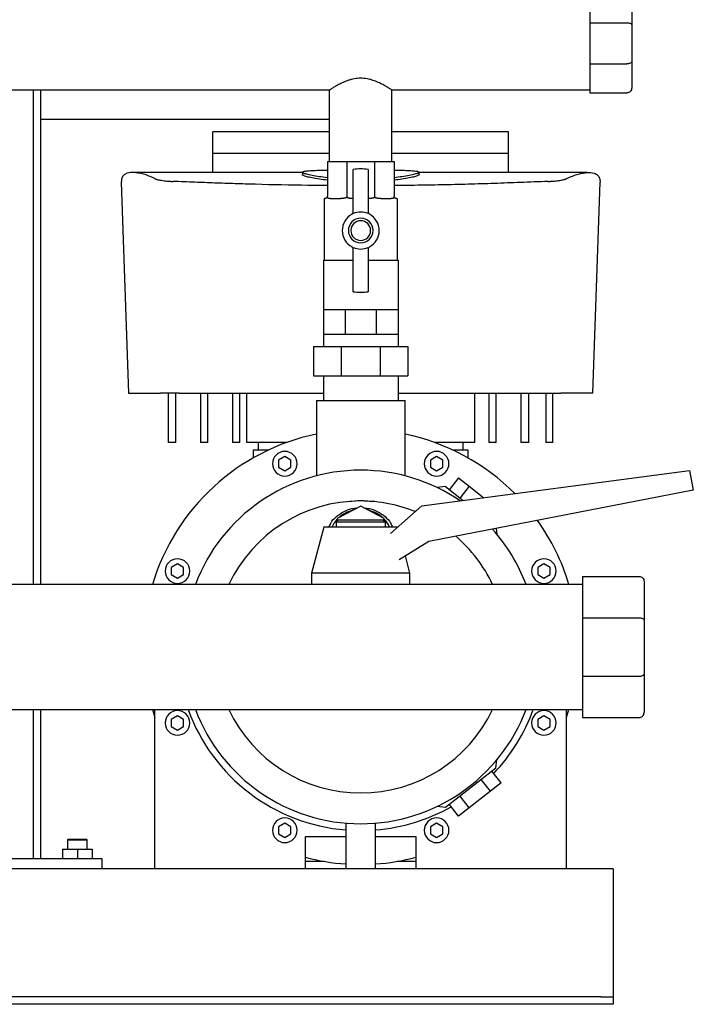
# Model space of a CAD drawing. Header units: millimetres. Extents: x 12 to 1950, y 8 to 888.
# Tile 7 of 8: x 1677 to 1950, y 8 to 408. Entities that reach past the tile are written whole.
import ezdxf

# ---------------------------------------------------------------- set-up
doc = ezdxf.new("R2010")
doc.units = ezdxf.units.MM

msp = doc.modelspace()

# ---------------------------------------------------------------- linework, layer by layer
at = {"color": 7, "linetype": 'Continuous', "lineweight": 25}
for p, q in [((1908.11, 418.41), (1908.11, 406.6)), ((1925.11, 416.41), (1925.11, 405.77)), ((1908.11, 406.6), (1923.11, 406.6)), ((1908.11, 406.6), (1908.11, 389.91)), ((1925.11, 405.77), (1925.11, 390.74)), ((1908.11, 389.91), (1908.11, 378.11)), ((1908.11, 389.91), (1923.11, 389.91)), ((1925.11, 390.74), (1925.11, 380.11)), ((1802.41, 379.21), (1527.81, 379.21)), ((1682.11, 379.21), (1682.11, 178.66)), ((1685.11, 379.21), (1685.11, 178.66)), ((1802.41, 350.26), (1802.41, 379.21)), ((1908.11, 379.21), (1827.81, 379.21)), ((1827.81, 350.26), (1827.81, 379.21)), ((1908.11, 378.11), (1923.11, 378.11)), ((1802.41, 367.26), (1685.11, 367.26)), ((1802.41, 362.26), (1755.11, 362.26)), ((1755.11, 353.7), (1755.11, 362.26)), ((1875.11, 362.26), (1827.81, 362.26)), ((1875.11, 353.7), (1875.11, 362.26)), ((1755.11, 353.7), (1802.41, 353.7)), ((1827.81, 353.7), (1875.11, 353.7)), ((1801.57, 350.26), (1801.57, 336.26)), ((1801.57, 350.26), (1809.5, 350.26)), ((1809.5, 350.26), (1809.5, 336.26)), ((1809.5, 350.26), (1820.72, 350.26)), ((1820.72, 350.26), (1820.72, 336.26)), ((1820.72, 350.26), (1828.66, 350.26)), ((1828.66, 350.26), (1828.66, 336.26)), ((1791.43, 345.79), (1723.19, 345.79)), ((1791.43, 345.94), (1791.43, 344.94)), ((1812.11, 329.13), (1812.11, 347.07)), ((1818.11, 347.07), (1818.11, 329.13)), ((1838.8, 344.94), (1838.8, 345.94)), ((1907.03, 345.79), (1838.8, 345.79)), ((1717.94, 341.91), (1720.91, 256.26)), ((1909.31, 256.26), (1912.28, 341.91)), ((1800.27, 335.26), (1800.27, 310.26)), ((1800.27, 335.26), (1800.57, 335.26)), ((1802.73, 335.26), (1806.93, 335.26)), ((1823.3, 335.26), (1827.5, 335.26)), ((1829.66, 335.26), (1829.96, 335.26)), ((1829.96, 335.26), (1829.96, 310.26)), ((1812.11, 297.44), (1812.11, 315.38)), ((1818.11, 315.38), (1818.11, 297.44)), ((1799.97, 310.26), (1799.97, 290.26)), ((1799.97, 310.26), (1812.11, 310.26)), ((1818.11, 310.26), (1830.26, 310.26)), ((1830.26, 310.26), (1830.26, 290.26)), ((1799.97, 290.26), (1799.97, 280.26)), ((1799.97, 290.26), (1804.4, 290.26)), ((1804.4, 290.26), (1808.84, 290.26)), ((1808.84, 290.26), (1808.84, 280.26)), ((1808.84, 290.26), (1815.11, 290.26)), ((1815.11, 290.26), (1821.39, 290.26)), ((1821.39, 290.26), (1821.39, 280.26)), ((1821.39, 290.26), (1825.82, 290.26)), ((1825.82, 290.26), (1830.26, 290.26)), ((1830.26, 290.26), (1830.26, 280.26)), ((1799.97, 280.26), (1804.4, 280.26)), ((1799.97, 280.26), (1799.97, 275.26)), ((1804.4, 280.26), (1808.84, 280.26)), ((1808.84, 280.26), (1815.11, 280.26)), ((1815.11, 280.26), (1821.39, 280.26)), ((1821.39, 280.26), (1825.82, 280.26)), ((1825.82, 280.26), (1830.26, 280.26)), ((1830.26, 280.26), (1830.26, 275.26)), ((1795.94, 275.26), (1795.94, 263.26)), ((1795.94, 275.26), (1807.17, 275.26)), ((1807.17, 275.26), (1807.17, 263.26)), ((1807.17, 275.26), (1823.05, 275.26)), ((1823.05, 275.26), (1823.05, 263.26)), ((1823.05, 275.26), (1834.28, 275.26)), ((1834.28, 275.26), (1834.28, 263.26)), ((1795.94, 263.26), (1807.17, 263.26)), ((1799.97, 263.26), (1799.97, 253.26)), ((1807.17, 263.26), (1823.05, 263.26)), ((1823.05, 263.26), (1834.28, 263.26)), ((1830.26, 263.26), (1830.26, 253.26)), ((1720.91, 256.26), (1733.92, 256.26)), ((1737.11, 236.26), (1737.11, 256.26)), ((1740.11, 236.26), (1740.11, 256.26)), ((1741.47, 256.26), (1799.97, 256.26)), ((1750.11, 256.26), (1750.11, 236.26)), ((1753.11, 236.26), (1753.11, 256.26)), ((1763.11, 256.26), (1763.11, 236.26)), ((1766.11, 236.26), (1766.11, 256.26)), ((1768.85, 236.26), (1768.85, 256.26)), ((1830.26, 256.26), (1888.76, 256.26)), ((1861.38, 236.26), (1861.38, 256.26)), ((1867.11, 256.26), (1867.11, 236.26)), ((1870.11, 236.26), (1870.11, 256.26)), ((1880.11, 256.26), (1880.11, 236.26)), ((1883.32, 236.26), (1883.32, 256.26)), ((1890.29, 256.26), (1890.29, 236.26)), ((1893.11, 236.26), (1893.11, 256.26)), ((1909.31, 256.26), (1896.31, 256.26)), ((1797.11, 253.26), (1797.11, 222.71)), ((1797.11, 253.26), (1815.11, 253.26)), ((1815.11, 253.26), (1833.11, 253.26)), ((1833.11, 222.71), (1833.11, 253.26)), ((1740.11, 236.26), (1737.11, 236.26)), ((1753.11, 236.26), (1750.11, 236.26)), ((1766.11, 236.26), (1763.11, 236.26)), ((1785.13, 236.26), (1768.85, 236.26)), ((1773.61, 233.26), (1773.61, 236.26)), ((1861.38, 236.26), (1845.1, 236.26)), ((1856.61, 236.26), (1856.61, 233.26)), ((1870.11, 236.26), (1867.11, 236.26)), ((1883.32, 236.26), (1880.11, 236.26)), ((1893.11, 236.26), (1890.29, 236.26)), ((1771.61, 230.04), (1771.61, 233.26)), ((1771.61, 233.26), (1774.61, 233.26)), ((1774.61, 233.26), (1777.86, 233.26)), ((1852.37, 233.26), (1855.61, 233.26)), ((1855.61, 233.26), (1858.61, 233.26)), ((1858.61, 233.26), (1858.61, 230.04)), ((1784.31, 230.51), (1781.81, 229.07)), ((1781.81, 229.07), (1781.81, 226.18)), ((1786.81, 229.07), (1784.31, 230.51)), ((1786.81, 226.18), (1786.81, 229.07)), ((1845.92, 230.51), (1843.42, 229.07)), ((1843.42, 229.07), (1843.42, 226.18)), ((1848.42, 229.07), (1845.92, 230.51)), ((1848.42, 226.18), (1848.42, 229.07)), ((1781.81, 226.18), (1784.31, 224.74)), ((1784.31, 224.74), (1786.81, 226.18)), ((1839.95, 210.49), (1948.56, 224.91)), ((1843.42, 226.18), (1845.92, 224.74)), ((1845.92, 224.74), (1848.42, 226.18)), ((1948.56, 224.91), (1950.11, 216.91)), ((1854.8, 221.87), (1851.1, 217.14)), ((1854.8, 221.87), (1859.12, 218.49)), ((1950.11, 216.91), (1842.76, 196.04)), ((1849.5, 218.39), (1846.09, 217.97)), ((1849.5, 218.39), (1856.75, 212.72)), ((1859.12, 218.49), (1855.43, 213.76)), ((1859.12, 218.49), (1865.09, 213.83)), ((1815.11, 210.35), (1805.61, 205.42)), ((1824.61, 205.42), (1815.11, 210.35)), ((1827.22, 199.26), (1839.95, 210.49)), ((1806.11, 204.91), (1805.11, 203.91)), ((1805.11, 203.91), (1805.11, 201.91)), ((1815.11, 203.91), (1805.11, 203.91)), ((1805.61, 205.42), (1805.61, 204.41)), ((1806.11, 204.91), (1815.11, 204.91)), ((1815.11, 204.91), (1824.11, 204.91)), ((1825.11, 203.91), (1815.11, 203.91)), ((1825.11, 203.91), (1824.11, 204.91)), ((1824.61, 204.41), (1824.61, 205.42)), ((1825.11, 201.91), (1825.11, 203.91)), ((1800.11, 201.91), (1795.11, 183.16)), ((1815.11, 201.91), (1800.11, 201.91)), ((1830.11, 201.91), (1815.11, 201.91)), ((1830.11, 201.91), (1830.11, 201.91)), ((1870.12, 201.36), (1870.41, 198.97)), ((1842.76, 196.04), (1830.71, 188.67)), ((1835.11, 183.16), (1833.23, 190.21)), ((1740.74, 186.95), (1738.24, 185.5)), ((1738.24, 185.5), (1738.24, 182.62)), ((1743.24, 185.5), (1740.74, 186.95)), ((1743.24, 182.62), (1743.24, 185.5)), ((1889.48, 186.95), (1886.98, 185.5)), ((1886.98, 185.5), (1886.98, 182.62)), ((1891.98, 185.5), (1889.48, 186.95)), ((1891.98, 182.62), (1891.98, 185.5)), ((1738.24, 182.62), (1740.74, 181.17)), ((1740.74, 181.17), (1743.24, 182.62)), ((1795.11, 183.16), (1795.11, 178.66)), ((1815.11, 183.16), (1795.11, 183.16)), ((1835.11, 183.16), (1815.11, 183.16)), ((1835.11, 178.66), (1835.11, 183.16)), ((1886.98, 182.62), (1889.48, 181.17)), ((1889.48, 181.17), (1891.98, 182.62)), ((1905.11, 181.91), (1928.11, 181.91)), ((1905.11, 181.91), (1905.11, 165.12)), ((1930.11, 179.91), (1930.11, 164.29)), ((1905.11, 178.66), (1521.46, 178.66)), ((1905.11, 165.12), (1928.11, 165.12)), ((1905.11, 165.12), (1905.11, 141.39)), ((1930.11, 164.29), (1930.11, 142.22)), ((1905.11, 141.39), (1928.11, 141.39)), ((1905.11, 141.39), (1905.11, 124.61)), ((1930.11, 142.22), (1930.11, 126.61)), ((1132.61, 127.86), (1905.11, 127.86)), ((1682.11, 127.86), (1682.11, 67.26)), ((1685.11, 127.86), (1685.11, 67.26)), ((1730.6, 127.86), (1731.61, 124.69)), ((1731.61, 63.26), (1731.61, 127.86)), ((1740.74, 125.34), (1738.24, 123.89)), ((1738.24, 123.89), (1738.24, 121.01)), ((1743.24, 123.89), (1740.74, 125.34)), ((1743.24, 121.01), (1743.24, 123.89)), ((1889.48, 125.34), (1886.98, 123.89)), ((1886.98, 123.89), (1886.98, 121.01)), ((1891.98, 123.89), (1889.48, 125.34)), ((1891.98, 121.01), (1891.98, 123.89)), ((1898.61, 124.69), (1899.63, 127.86)), ((1898.61, 63.26), (1898.61, 127.86)), ((1905.11, 124.61), (1928.11, 124.61)), ((1738.24, 121.01), (1740.74, 119.56)), ((1740.74, 119.56), (1743.24, 121.01)), ((1886.98, 121.01), (1889.48, 119.56)), ((1889.48, 119.56), (1891.98, 121.01)), ((1869.99, 104.13), (1849.5, 88.12)), ((1869.99, 104.13), (1870.41, 107.54)), ((1872.09, 98.15), (1868.39, 102.88)), ((1867.76, 94.77), (1864.07, 99.5)), ((1872.09, 98.15), (1867.76, 94.77)), ((1859.12, 88.02), (1855.43, 92.75)), ((1867.76, 94.77), (1859.12, 88.02)), ((1849.5, 88.12), (1846.09, 88.54)), ((1854.8, 84.64), (1851.1, 89.37)), ((1859.12, 88.02), (1854.8, 84.64)), ((1784.31, 81.77), (1781.81, 80.33)), ((1781.81, 80.33), (1781.81, 77.44)), ((1786.81, 80.33), (1784.31, 81.77)), ((1786.81, 77.44), (1786.81, 80.33)), ((1809.11, 81.76), (1809.11, 63.26)), ((1821.11, 63.26), (1821.11, 81.76)), ((1845.92, 81.77), (1843.42, 80.33)), ((1843.42, 80.33), (1843.42, 77.44)), ((1848.42, 80.33), (1845.92, 81.77)), ((1848.42, 77.44), (1848.42, 80.33)), ((1781.81, 77.44), (1784.31, 76)), ((1784.31, 76), (1786.81, 77.44)), ((1792.61, 76.26), (1792.61, 63.26)), ((1809.11, 76.26), (1792.61, 76.26)), ((1837.61, 76.26), (1821.11, 76.26)), ((1837.61, 63.26), (1837.61, 76.26)), ((1843.42, 77.44), (1845.92, 76)), ((1845.92, 76), (1848.42, 77.44)), ((1696.41, 75.26), (1696.11, 74.96)), ((1696.11, 74.96), (1696.11, 71.26)), ((1696.11, 74.96), (1696.76, 74.96)), ((1696.41, 75.26), (1697.01, 75.26)), ((1696.76, 74.96), (1704.11, 74.96)), ((1697.01, 75.26), (1703.81, 75.26)), ((1704.11, 74.96), (1703.81, 75.26)), ((1704.11, 71.26), (1704.11, 74.96)), ((1694.11, 71.26), (1694.11, 67.26)), ((1694.11, 71.26), (1700.11, 71.26)), ((1700.11, 71.26), (1700.11, 67.26)), ((1700.11, 71.26), (1706.11, 71.26)), ((1706.11, 71.26), (1706.11, 67.26)), ((1710.11, 67.26), (1620.11, 67.26)), ((1710.11, 63.26), (1710.11, 67.26)), ((1800.31, 66.26), (1792.61, 66.26)), ((1837.61, 66.26), (1829.91, 66.26)), ((1731.61, 63.26), (1598.61, 63.26)), ((1792.61, 63.26), (1731.61, 63.26)), ((1809.11, 63.26), (1792.61, 63.26)), ((1815.11, 63.26), (1809.11, 63.26)), ((1821.11, 63.26), (1815.11, 63.26)), ((1837.61, 63.26), (1821.11, 63.26)), ((1898.61, 63.26), (1837.61, 63.26)), ((1917.61, 63.26), (1898.61, 63.26)), ((1917.61, 63.26), (1917.61, 58.26)), ((1917.61, 58.26), (1917.61, 13.26)), ((1917.61, 13.26), (1917.61, 11.26)), ((1912.61, 11.26), (1117.61, 11.26)), ((1912.61, 8.26), (1117.61, 8.26)), ((1912.61, 11.26), (1917.61, 11.26)), ((1917.61, 8.26), (1912.61, 8.26)), ((1917.61, 11.26), (1917.61, 8.26))]:
    msp.add_line(p, q, dxfattribs=at)
for centre, radius, start, end in [((1815.11, 322.26), 25, 83.1079, 96.8921), ((1815.11, 322.26), 7.5, 118.0725, 241.9275), ((1811.11, 329.76), 1, 298.0725, 0), ((1815.11, 322.26), 7.5, 66.4218, 113.5782), ((1819.11, 329.76), 1, 180, 241.9275), ((1815.11, 322.26), 7.5, 298.0725, 61.9275), ((1815.11, 322.26), 5, 90, 270), ((1815.11, 322.26), 4, 90, 270), ((1815.11, 322.26), 5, 270, 90), ((1815.11, 322.26), 4, 270, 90), ((1811.11, 314.76), 1, 0, 61.9275), ((1815.11, 322.26), 7.5, 246.4218, 270), ((1815.11, 322.26), 7.5, 270, 293.5782), ((1819.11, 314.76), 1, 118.0725, 180), ((1815.11, 322.26), 25, 263.1079, 270), ((1815.11, 322.26), 25, 270, 276.8921), ((1815.11, 153.26), 88.25, 101.769, 163.2726), ((1815.11, 153.26), 88.25, 44.8556, 78.231), ((1784.31, 227.63), 5, 90, 270), ((1784.31, 227.63), 5, 270, 90), ((1845.92, 227.63), 5, 90, 270), ((1845.92, 227.63), 5, 270, 90), ((1815.11, 153.26), 71.75, 90, 159.2674), ((1815.11, 153.26), 71.75, 55.7432, 90), ((1815.11, 153.26), 59.25, 90, 154.6154), ((1815.11, 153.26), 59.25, 67.9775, 90), ((1814.83, 196.17), 12.88, 102.5938, 132.2575), ((1815.39, 196.17), 12.88, 47.7425, 77.4062), ((1813.67, 197.46), 11.15, 136.3275, 156.4956), ((1816.55, 197.46), 11.15, 23.5044, 43.6725), ((1815.11, 153.26), 88.25, 16.7274, 35.589), ((1815.11, 153.26), 71.75, 20.7326, 41.7835), ((1815.11, 153.26), 59.25, 25.3846, 49.2993), ((1740.74, 184.06), 5, 90, 270), ((1740.74, 184.06), 5, 270, 90), ((1889.48, 184.06), 5, 90, 270), ((1889.48, 184.06), 5, 270, 90), ((1740.74, 122.45), 5, 90, 270), ((1740.74, 122.45), 5, 270, 90), ((1815.11, 153.26), 74.5, 199.9341, 265.3806), ((1815.11, 153.26), 71.75, 200.7326, 270), ((1815.11, 153.26), 59.25, 205.3846, 270), ((1815.11, 153.26), 59.25, 270, 334.6154), ((1815.11, 153.26), 71.75, 270, 339.2674), ((1815.11, 153.26), 74.5, 316.4672, 340.0659), ((1889.48, 122.45), 5, 90, 270), ((1889.48, 122.45), 5, 270, 90), ((1815.11, 153.26), 74.5, 274.6194, 299.5328), ((1784.31, 78.88), 5, 90, 270), ((1784.31, 78.88), 5, 270, 90), ((1845.92, 78.88), 5, 90, 270), ((1845.92, 78.88), 5, 270, 90), ((1815.11, 153.26), 88.25, 255.2289, 266.1015), ((1815.11, 153.26), 88.25, 273.8985, 284.7711)]:
    msp.add_arc(centre, radius, start, end, dxfattribs=at)
for points, knots in [([(1923.11, 406.6), (1923.35, 406.6), (1923.6, 406.58), (1924.09, 406.5), (1924.33, 406.44), (1924.72, 406.28), (1924.87, 406.18), (1925.07, 405.98), (1925.11, 405.87), (1925.11, 405.77)], [0, 0, 0, 0, 0.25, 0.25, 0.5, 0.5, 0.75, 0.75, 1, 1, 1, 1]), ([(1925.11, 390.74), (1925.11, 390.64), (1925.07, 390.53), (1924.87, 390.33), (1924.72, 390.23), (1924.33, 390.07), (1924.09, 390.01), (1923.6, 389.93), (1923.35, 389.91), (1923.11, 389.91)], [0, 0, 0, 0, 0.25, 0.25, 0.5, 0.5, 0.75, 0.75, 1, 1, 1, 1]), ([(1827.81, 379.21), (1827.81, 379.21), (1827.81, 379.21), (1827.8, 379.22), (1827.78, 379.23), (1827.75, 379.25), (1827.71, 379.27), (1827.67, 379.3), (1827.62, 379.34), (1827.5, 379.41), (1827.26, 379.57), (1826.83, 379.85), (1826.28, 380.19), (1825.66, 380.57), (1824.92, 381), (1824.11, 381.45), (1823.19, 381.93), (1822.19, 382.4), (1821.15, 382.83), (1820.03, 383.24), (1818.9, 383.58), (1817.26, 383.93), (1815.13, 384.14), (1812.99, 383.94), (1811.36, 383.58), (1810.21, 383.25), (1809.08, 382.84), (1808.04, 382.4), (1807.04, 381.93), (1806.12, 381.45), (1805.31, 381), (1804.57, 380.57), (1803.95, 380.19), (1803.4, 379.85), (1802.97, 379.57), (1802.7, 379.4), (1802.55, 379.3), (1802.47, 379.25), (1802.42, 379.21), (1802.42, 379.21), (1802.41, 379.21)], [0, 0, 0, 0, 0.0077125, 0.0154454, 0.0232006, 0.0309804, 0.0387869, 0.0466221, 0.0544883, 0.0623874, 0.0930313, 0.1249842, 0.1549968, 0.1874651, 0.2158615, 0.2499203, 0.2812017, 0.3125154, 0.3460723, 0.37462, 0.4072579, 0.437247, 0.4997358, 0.5620057, 0.5920252, 0.6246809, 0.6534982, 0.6874006, 0.7186476, 0.7500626, 0.7840237, 0.8123454, 0.8448923, 0.8749724, 0.9068354, 0.937398, 0.953218, 0.9689137, 0.984502, 1, 1, 1, 1]), ([(1925.11, 380.11), (1925.11, 379.87), (1925.07, 379.62), (1924.87, 379.12), (1924.72, 378.89), (1924.33, 378.5), (1924.09, 378.34), (1923.6, 378.15), (1923.35, 378.11), (1923.11, 378.11)], [0, 0, 0, 0, 0.25, 0.25, 0.5, 0.5, 0.75, 0.75, 1, 1, 1, 1]), ([(1731.49, 343.34), (1730.69, 343.71), (1729.06, 344.47), (1726.84, 345.19), (1724.84, 345.64), (1723.09, 345.83), (1721.6, 345.79), (1720.12, 345.5), (1718.86, 344.8), (1718.01, 343.61), (1717.96, 342.47), (1717.94, 341.91)], [0, 0, 0, 0, 0.089077, 0.184285, 0.281478, 0.373787, 0.469109, 0.563681, 0.712194, 0.861097, 1, 1, 1, 1]), ([(1801.57, 342.68), (1800.45, 342.82), (1798.11, 343.11), (1795.31, 343.61), (1793.07, 344.11), (1791.81, 344.55), (1791.28, 344.83), (1791.43, 344.93), (1791.43, 344.94)], [0, 0, 0, 0, 0.183691, 0.387632, 0.59056, 0.794671, 0.997628, 1, 1, 1, 1]), ([(1801.57, 343.68), (1800.46, 343.81), (1798.12, 344.11), (1795.32, 344.6), (1793.1, 345.1), (1791.74, 345.56), (1791.27, 345.94), (1791.72, 346.25), (1793.06, 346.48), (1795.26, 346.63), (1798.09, 346.72), (1800.45, 346.75), (1801.57, 346.76)], [0, 0, 0, 0, 0.091316, 0.193385, 0.295378, 0.397592, 0.499424, 0.60179, 0.703562, 0.805878, 0.907899, 1, 1, 1, 1]), ([(1828.66, 346.76), (1829.77, 346.75), (1832.12, 346.72), (1834.94, 346.63), (1837.15, 346.48), (1838.5, 346.25), (1838.95, 345.95), (1838.49, 345.56), (1837.13, 345.11), (1834.92, 344.61), (1832.11, 344.11), (1829.76, 343.81), (1828.66, 343.68)], [0, 0, 0, 0, 0.091304, 0.193677, 0.295462, 0.39778, 0.499811, 0.601847, 0.704168, 0.805963, 0.908338, 1, 1, 1, 1]), ([(1838.8, 344.94), (1838.8, 344.93), (1838.95, 344.83), (1838.42, 344.55), (1837.15, 344.11), (1834.92, 343.61), (1832.11, 343.11), (1829.76, 342.81), (1828.66, 342.68)], [0, 0, 0, 0, 0.002036, 0.205615, 0.409763, 0.612862, 0.817119, 1, 1, 1, 1]), ([(1898.74, 343.34), (1899.53, 343.71), (1901.17, 344.47), (1903.38, 345.19), (1905.38, 345.64), (1907.13, 345.83), (1908.62, 345.79), (1910.11, 345.5), (1911.37, 344.8), (1912.21, 343.61), (1912.26, 342.47), (1912.28, 341.91)], [0, 0, 0, 0, 0.0890788, 0.1842858, 0.2814791, 0.3737902, 0.4691108, 0.5636834, 0.7121964, 0.8611009, 1, 1, 1, 1]), ([(1731.49, 343.34), (1731.51, 343.33), (1731.57, 343.3), (1731.67, 343.26), (1731.77, 343.22), (1731.88, 343.18), (1732, 343.13), (1732.13, 343.09), (1732.26, 343.05), (1732.41, 343.01), (1732.74, 342.93), (1733.31, 342.8), (1734.24, 342.63), (1735.29, 342.48), (1736.21, 342.38), (1736.95, 342.31), (1737.45, 342.28), (1737.96, 342.24), (1738.48, 342.21), (1738.83, 342.2), (1739.01, 342.19)], [0, 0, 0, 0, 0.0278902, 0.0556814, 0.0833999, 0.1110726, 0.1387262, 0.1663873, 0.1940826, 0.2218385, 0.2496811, 0.3749332, 0.4996226, 0.6251119, 0.7496896, 0.8001775, 0.850295, 0.9002006, 0.950051, 1, 1, 1, 1]), ([(1801.57, 340.53), (1798.95, 340.54), (1789.17, 340.59), (1776.71, 340.88), (1764.11, 341.25), (1755.94, 341.53), (1747.53, 341.85), (1741.94, 342.07), (1739.01, 342.19)], [0, 0, 0, 0, 0.124497, 0.464254, 0.594352, 0.728394, 0.857297, 1, 1, 1, 1]), ([(1891.22, 342.19), (1887.45, 342.04), (1880.2, 341.75), (1869.36, 341.36), (1858.68, 341.02), (1847.87, 340.77), (1837.83, 340.59), (1831.42, 340.53), (1828.66, 340.5)], [0, 0, 0, 0, 0.183129, 0.351992, 0.522053, 0.695302, 0.868473, 1, 1, 1, 1]), ([(1891.22, 342.19), (1891.32, 342.19), (1891.51, 342.2), (1891.8, 342.22), (1892.09, 342.23), (1892.38, 342.25), (1892.66, 342.27), (1892.94, 342.29), (1893.22, 342.31), (1893.49, 342.33), (1894.07, 342.39), (1894.93, 342.48), (1895.98, 342.63), (1896.91, 342.79), (1897.53, 342.94), (1897.93, 343.04), (1898.18, 343.12), (1898.39, 343.19), (1898.58, 343.27), (1898.69, 343.31), (1898.74, 343.34)], [0, 0, 0, 0, 0.027693, 0.055336, 0.082955, 0.110577, 0.138228, 0.165934, 0.193722, 0.221619, 0.249653, 0.37413, 0.499566, 0.624285, 0.749617, 0.799804, 0.849779, 0.899699, 0.94972, 1, 1, 1, 1]), ([(1801.4, 335.7), (1801.38, 335.68), (1801.35, 335.64), (1801.31, 335.58), (1801.26, 335.53), (1801.21, 335.49), (1801.15, 335.44), (1801.1, 335.41), (1801.04, 335.37), (1800.98, 335.35), (1800.88, 335.3), (1800.73, 335.26), (1800.62, 335.26), (1800.57, 335.26)], [0, 0, 0, 0, 0.0435581, 0.0898342, 0.1390013, 0.191204, 0.246563, 0.3051795, 0.3671387, 0.4325128, 0.5013633, 0.7275355, 1, 1, 1, 1]), ([(1801.57, 336.26), (1801.57, 336.16), (1801.55, 336.06), (1801.49, 335.87), (1801.45, 335.78), (1801.4, 335.7)], [0, 0, 0, 0, 0.5, 0.5, 1, 1, 1, 1]), ([(1802.73, 335.26), (1802.67, 335.26), (1802.55, 335.26), (1802.39, 335.26), (1802.24, 335.28), (1802.11, 335.3), (1801.97, 335.32), (1801.83, 335.36), (1801.7, 335.43), (1801.58, 335.5), (1801.48, 335.59), (1801.42, 335.66), (1801.4, 335.7)], [0, 0, 0, 0, 0.1146702, 0.2218705, 0.3216387, 0.4140221, 0.4990801, 0.6203915, 0.7306171, 0.8301942, 0.9197163, 1, 1, 1, 1]), ([(1809.43, 335.7), (1809.4, 335.68), (1809.33, 335.64), (1809.21, 335.58), (1809.09, 335.53), (1808.96, 335.49), (1808.82, 335.44), (1808.67, 335.41), (1808.51, 335.37), (1808.34, 335.35), (1808.03, 335.3), (1807.56, 335.26), (1807.15, 335.26), (1806.93, 335.26)], [0, 0, 0, 0, 0.043558, 0.089834, 0.139001, 0.191204, 0.246563, 0.305179, 0.367139, 0.432513, 0.501363, 0.727535, 1, 1, 1, 1]), ([(1809.5, 336.26), (1809.5, 336.16), (1809.5, 336.06), (1809.47, 335.87), (1809.45, 335.78), (1809.43, 335.7)], [0, 0, 0, 0, 0.5, 0.5, 1, 1, 1, 1]), ([(1812.14, 335.26), (1812.03, 335.26), (1811.82, 335.26), (1811.52, 335.26), (1811.24, 335.28), (1810.98, 335.3), (1810.71, 335.32), (1810.42, 335.36), (1810.12, 335.43), (1809.86, 335.5), (1809.63, 335.59), (1809.49, 335.66), (1809.43, 335.7)], [0, 0, 0, 0, 0.11467, 0.22187, 0.321639, 0.414022, 0.49908, 0.620392, 0.730617, 0.830194, 0.919716, 1, 1, 1, 1]), ([(1820.79, 335.7), (1820.76, 335.68), (1820.69, 335.64), (1820.57, 335.58), (1820.45, 335.53), (1820.31, 335.49), (1820.17, 335.44), (1820.01, 335.41), (1819.84, 335.37), (1819.67, 335.35), (1819.34, 335.3), (1818.81, 335.26), (1818.34, 335.26), (1818.08, 335.26)], [0, 0, 0, 0, 0.043558, 0.089834, 0.139001, 0.191204, 0.246563, 0.305179, 0.367139, 0.432513, 0.501363, 0.727535, 1, 1, 1, 1]), ([(1820.72, 336.26), (1820.72, 336.16), (1820.73, 336.06), (1820.75, 335.87), (1820.77, 335.78), (1820.79, 335.7)], [0, 0, 0, 0, 0.5, 0.5, 1, 1, 1, 1]), ([(1823.3, 335.26), (1823.2, 335.26), (1823.02, 335.26), (1822.76, 335.26), (1822.51, 335.28), (1822.28, 335.3), (1822.02, 335.32), (1821.75, 335.36), (1821.47, 335.43), (1821.22, 335.5), (1820.99, 335.59), (1820.86, 335.66), (1820.79, 335.7)], [0, 0, 0, 0, 0.11467, 0.22187, 0.321639, 0.414022, 0.49908, 0.620392, 0.730617, 0.830194, 0.919716, 1, 1, 1, 1]), ([(1828.83, 335.7), (1828.81, 335.68), (1828.78, 335.64), (1828.73, 335.58), (1828.68, 335.53), (1828.62, 335.49), (1828.56, 335.44), (1828.49, 335.41), (1828.41, 335.37), (1828.32, 335.35), (1828.16, 335.3), (1827.9, 335.26), (1827.64, 335.26), (1827.5, 335.26)], [0, 0, 0, 0, 0.043558, 0.089834, 0.139001, 0.191204, 0.246563, 0.305179, 0.367139, 0.432513, 0.501363, 0.727535, 1, 1, 1, 1]), ([(1828.83, 335.7), (1828.77, 335.78), (1828.73, 335.87), (1828.67, 336.06), (1828.66, 336.16), (1828.66, 336.26)], [0, 0, 0, 0, 0.5, 0.5, 1, 1, 1, 1]), ([(1829.66, 335.26), (1829.63, 335.26), (1829.59, 335.26), (1829.52, 335.26), (1829.44, 335.28), (1829.37, 335.3), (1829.29, 335.32), (1829.2, 335.36), (1829.09, 335.43), (1829, 335.5), (1828.91, 335.59), (1828.85, 335.66), (1828.83, 335.7)], [0, 0, 0, 0, 0.11467, 0.22187, 0.321639, 0.414022, 0.49908, 0.620392, 0.730617, 0.830194, 0.919716, 1, 1, 1, 1]), ([(1741.47, 256.26), (1741.37, 256.26), (1741.17, 256.26), (1740.88, 256.26), (1740.59, 256.26), (1740.3, 256.26), (1740.02, 256.26), (1739.73, 256.26), (1739.46, 256.26), (1739.18, 256.26), (1738.59, 256.26), (1737.73, 256.26), (1736.67, 256.26), (1735.74, 256.26), (1735.12, 256.26), (1734.71, 256.26), (1734.47, 256.26), (1734.26, 256.26), (1734.07, 256.26), (1733.97, 256.26), (1733.92, 256.26)], [0, 0, 0, 0, 0.027851, 0.055614, 0.083315, 0.110979, 0.138633, 0.166301, 0.194009, 0.221784, 0.24965, 0.374532, 0.499508, 0.624462, 0.749518, 0.799747, 0.849758, 0.899703, 0.949733, 1, 1, 1, 1]), ([(1888.76, 256.26), (1888.86, 256.26), (1889.08, 256.26), (1889.4, 256.26), (1889.71, 256.26), (1890.02, 256.26), (1890.33, 256.26), (1890.63, 256.26), (1890.93, 256.26), (1891.22, 256.26), (1891.51, 256.26), (1891.79, 256.26), (1892.06, 256.26), (1892.32, 256.26), (1892.58, 256.26), (1892.83, 256.26), (1893.07, 256.26), (1893.31, 256.26), (1893.6, 256.26), (1893.95, 256.26), (1894.34, 256.26), (1894.71, 256.26), (1895.05, 256.26), (1895.37, 256.26), (1895.66, 256.26), (1895.91, 256.26), (1896.13, 256.26), (1896.25, 256.26), (1896.31, 256.26)], [0, 0, 0, 0, 0.030149, 0.060298, 0.090427, 0.120515, 0.150545, 0.180495, 0.210348, 0.240083, 0.269683, 0.299129, 0.328403, 0.357488, 0.386368, 0.415027, 0.443449, 0.47162, 0.499526, 0.552557, 0.606493, 0.661233, 0.716668, 0.772683, 0.829152, 0.88595, 0.942943, 1, 1, 1, 1]), ([(1810.31, 212.31), (1811.9, 212.59), (1813.5, 212.73), (1816.72, 212.73), (1818.33, 212.59), (1819.91, 212.31)], [0, 0, 0, 0, 0.5, 0.5, 1, 1, 1, 1]), ([(1802.24, 201.91), (1802.47, 202.47), (1803.12, 204.05), (1805.14, 206.25), (1808.04, 208.25), (1811.04, 209.45), (1813.03, 209.61), (1813.8, 209.67)], [0, 0, 0, 0, 0.130523, 0.369658, 0.608909, 0.847887, 1, 1, 1, 1]), ([(1816.42, 209.67), (1817.2, 209.6), (1819.19, 209.45), (1822.19, 208.25), (1825.09, 206.25), (1827.1, 204.05), (1827.76, 202.47), (1827.99, 201.91)], [0, 0, 0, 0, 0.152384, 0.391491, 0.630505, 0.869028, 1, 1, 1, 1]), ([(1928.11, 181.91), (1928.35, 181.91), (1928.6, 181.86), (1929.09, 181.67), (1929.33, 181.51), (1929.72, 181.12), (1929.87, 180.89), (1930.07, 180.4), (1930.11, 180.14), (1930.11, 179.91)], [0, 0, 0, 0, 0.25, 0.25, 0.5, 0.5, 0.75, 0.75, 1, 1, 1, 1]), ([(1928.11, 165.12), (1928.35, 165.12), (1928.6, 165.1), (1929.09, 165.02), (1929.33, 164.96), (1929.72, 164.8), (1929.87, 164.7), (1930.07, 164.5), (1930.11, 164.39), (1930.11, 164.29)], [0, 0, 0, 0, 0.25, 0.25, 0.5, 0.5, 0.75, 0.75, 1, 1, 1, 1]), ([(1928.11, 141.39), (1928.35, 141.39), (1928.6, 141.41), (1929.09, 141.49), (1929.33, 141.55), (1929.72, 141.71), (1929.87, 141.81), (1930.07, 142.01), (1930.11, 142.12), (1930.11, 142.22)], [0, 0, 0, 0, 0.25, 0.25, 0.5, 0.5, 0.75, 0.75, 1, 1, 1, 1]), ([(1928.11, 124.61), (1928.35, 124.61), (1928.6, 124.65), (1929.09, 124.84), (1929.33, 125), (1929.72, 125.39), (1929.87, 125.62), (1930.07, 126.12), (1930.11, 126.37), (1930.11, 126.61)], [0, 0, 0, 0, 0.25, 0.25, 0.5, 0.5, 0.75, 0.75, 1, 1, 1, 1])]:
    msp.add_open_spline(points, degree=3, knots=knots, dxfattribs=at)
for points in [[(1755.11, 345.78), (1755.11, 348.82), (1755.11, 351.45), (1755.11, 353.7)], [(1875.11, 345.78), (1875.11, 348.82), (1875.11, 351.45), (1875.11, 353.7)]]:
    msp.add_open_spline(points, degree=3, dxfattribs=at)

doc.saveas('drawing.dxf')
